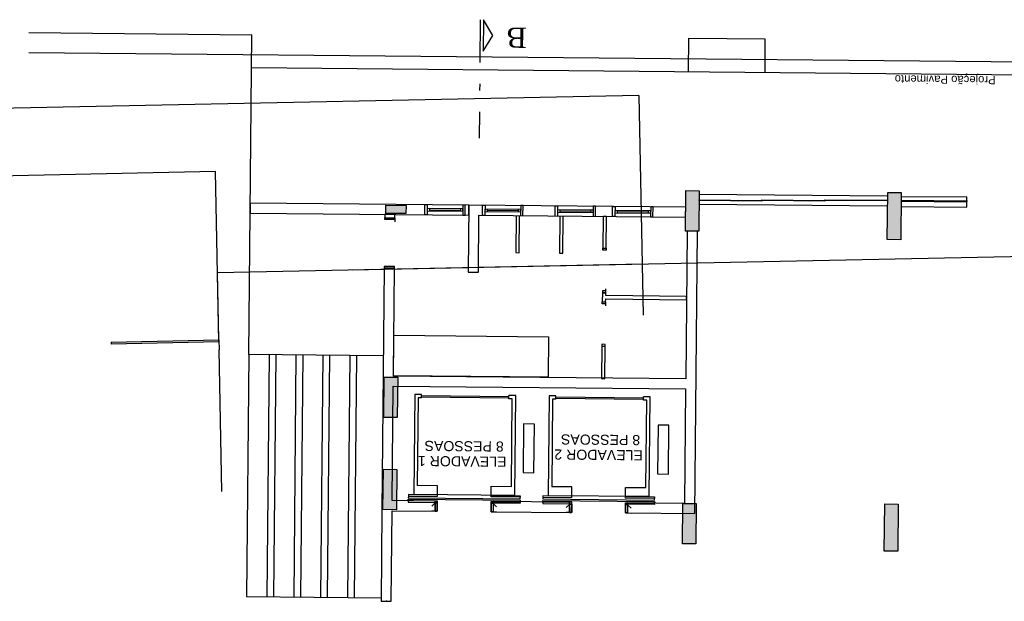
# Model space of a CAD drawing. Header units: millimetres. Extents: x 593 to 1794, y -180 to 570.
# Tile 37 of 71: x 1265.15 to 1279.79, y 54.82 to 63.46. Entities that reach past the tile are written whole.
import ezdxf

# ---------------------------------------------------------------- set-up
doc = ezdxf.new("R2010")
doc.units = ezdxf.units.MM
doc.header["$MEASUREMENT"] = 0
doc.linetypes.add('DASHDOT', pattern=[25.4, 12.7, -6.35, 0, -6.35])
doc.layers.add('Layout - Marco Polo', color=252, linetype='Continuous', lineweight=25)
doc.styles.add('Arial', font='arial.ttf')
doc.styles.add('Dutch801RmBT', font='dutch.ttf')

msp = doc.modelspace()

# ---------------------------------------------------------------- hatches: boundary and pattern name
at = {"layer": 'Layout - Marco Polo', "linetype": 'Continuous'}
for points in [[(1275.047, 60.317), (1275.247, 60.315), (1275.253, 60.915), (1275.253, 60.915), (1275.053, 60.917), (1275.053, 60.917), (1275.047, 60.317)], [(1278.246, 60.187), (1278.046, 60.189), (1278.053, 60.889), (1278.053, 60.889), (1278.253, 60.887), (1278.253, 60.887), (1278.246, 60.187)], [(1270.596, 60.699), (1270.595, 60.579), (1270.595, 60.579), (1270.895, 60.576), (1270.895, 60.576), (1270.896, 60.696), (1270.896, 60.696), (1270.596, 60.699)], [(1270.566, 57.549), (1270.766, 57.547), (1270.772, 58.147), (1270.772, 58.147), (1270.572, 58.149), (1270.566, 57.549)], [(1270.553, 56.179), (1270.753, 56.177), (1270.759, 56.777), (1270.759, 56.777), (1270.559, 56.779), (1270.553, 56.179)], [(1275.003, 55.672), (1275.203, 55.67), (1275.203, 55.67), (1275.209, 56.27), (1275.209, 56.27), (1275.009, 56.272), (1275.009, 56.272), (1275.003, 55.672)], [(1278.203, 55.562), (1278.003, 55.564), (1278.003, 55.564), (1278.009, 56.264), (1278.009, 56.264), (1278.209, 56.262), (1278.203, 55.562)]]:
    msp.add_hatch(color=256, dxfattribs=at).paths.add_polyline_path(points)

# ---------------------------------------------------------------- linework, layer by layer
at = {"layer": 'Layout - Marco Polo', "linetype": 'DASHDOT', "ltscale": 0.05}
msp.add_line((1271.999, 63.456), (1271.983, 61.694), dxfattribs=at)
at = {"layer": 'Layout - Marco Polo'}
for p, q in [((1265.291, 63.264), (1268.605, 63.233)), ((1268.56, 58.483), (1268.605, 63.233)), ((1275.095, 62.682), (1275.099, 63.182)), ((1275.099, 63.182), (1276.229, 63.171)), ((1276.229, 63.171), (1276.225, 62.671)), ((1290.071, 62.73), (1265.288, 62.964)), ((1302.293, 62.425), (1268.6, 62.743)), ((1274.354, 62.329), (1233.148, 61.488)), ((1274.354, 62.329), (1274.421, 59.069)), ((1268.063, 61.2), (1236.695, 60.56)), ((1268.115, 58.671), (1268.063, 61.2)), ((1275.047, 60.317), (1275.053, 60.917)), ((1275.053, 60.917), (1275.253, 60.915)), ((1275.253, 60.915), (1275.247, 60.315)), ((1278.046, 60.189), (1278.053, 60.889)), ((1278.053, 60.889), (1278.253, 60.887)), ((1278.253, 60.887), (1278.246, 60.187)), ((1268.581, 60.733), (1268.58, 60.583)), ((1271.829, 60.702), (1268.581, 60.733)), ((1278.052, 60.834), (1275.252, 60.86)), ((1275.252, 60.77), (1275.252, 60.78)), ((1275.252, 60.78), (1276.185, 60.771)), ((1276.185, 60.761), (1275.252, 60.77)), ((1276.185, 60.771), (1276.185, 60.781)), ((1276.185, 60.781), (1277.118, 60.772)), ((1277.118, 60.762), (1276.185, 60.771)), ((1276.185, 60.771), (1276.185, 60.761)), ((1277.118, 60.772), (1277.118, 60.782)), ((1277.118, 60.782), (1278.052, 60.774)), ((1278.052, 60.764), (1277.118, 60.772)), ((1277.118, 60.772), (1277.118, 60.762)), ((1278.052, 60.774), (1278.052, 60.764)), ((1278.252, 60.832), (1279.228, 60.823)), ((1279.228, 60.763), (1278.252, 60.772)), ((1278.252, 60.772), (1278.252, 60.762)), ((1278.252, 60.762), (1279.227, 60.753)), ((1279.227, 60.673), (1279.228, 60.823)), ((1279.227, 60.753), (1279.228, 60.763)), ((1279.238, 60.762), (1279.228, 60.763)), ((1268.58, 60.583), (1271.828, 60.552)), ((1270.595, 60.579), (1270.596, 60.699)), ((1270.895, 60.576), (1270.595, 60.579)), ((1270.596, 60.699), (1270.896, 60.696)), ((1270.896, 60.696), (1270.895, 60.576)), ((1271.173, 60.559), (1271.175, 60.709)), ((1271.175, 60.709), (1271.21, 60.708)), ((1271.21, 60.708), (1271.208, 60.558)), ((1271.209, 60.651), (1271.209, 60.616)), ((1271.739, 60.646), (1271.209, 60.651)), ((1271.209, 60.616), (1271.739, 60.611)), ((1271.244, 60.65), (1271.244, 60.615)), ((1271.244, 60.633), (1271.704, 60.629)), ((1271.704, 60.646), (1271.704, 60.611)), ((1271.74, 60.703), (1271.738, 60.553)), ((1271.739, 60.611), (1271.739, 60.646)), ((1271.775, 60.703), (1271.74, 60.703)), ((1271.773, 60.553), (1271.775, 60.703)), ((1271.829, 60.702), (1271.82, 59.707)), ((1271.828, 60.552), (1271.829, 60.702)), ((1275.051, 60.672), (1271.829, 60.702)), ((1272.032, 60.55), (1272.034, 60.7)), ((1272.034, 60.7), (1272.069, 60.7)), ((1272.069, 60.7), (1272.067, 60.55)), ((1272.068, 60.643), (1272.068, 60.608)), ((1272.598, 60.638), (1272.068, 60.643)), ((1272.068, 60.608), (1272.598, 60.603)), ((1272.103, 60.642), (1272.103, 60.607)), ((1272.103, 60.625), (1272.563, 60.62)), ((1272.563, 60.638), (1272.563, 60.603)), ((1272.599, 60.695), (1272.597, 60.545)), ((1272.598, 60.603), (1272.598, 60.638)), ((1272.634, 60.695), (1272.599, 60.695)), ((1272.632, 60.545), (1272.634, 60.695)), ((1273.111, 60.54), (1273.113, 60.69)), ((1273.113, 60.69), (1273.148, 60.69)), ((1273.148, 60.69), (1273.146, 60.54)), ((1273.147, 60.632), (1273.147, 60.597)), ((1273.677, 60.627), (1273.147, 60.632)), ((1273.147, 60.597), (1273.677, 60.592)), ((1273.182, 60.632), (1273.182, 60.597)), ((1273.182, 60.615), (1273.642, 60.61)), ((1273.642, 60.628), (1273.642, 60.593)), ((1273.678, 60.685), (1273.676, 60.535)), ((1273.677, 60.592), (1273.677, 60.627)), ((1273.713, 60.685), (1273.678, 60.685)), ((1273.711, 60.535), (1273.713, 60.685)), ((1273.964, 60.532), (1273.966, 60.682)), ((1273.966, 60.682), (1274.001, 60.682)), ((1274.001, 60.682), (1273.999, 60.532)), ((1274, 60.624), (1274, 60.589)), ((1274.53, 60.619), (1274, 60.624)), ((1274, 60.589), (1274.53, 60.584)), ((1274.035, 60.624), (1274.035, 60.589)), ((1274.035, 60.607), (1274.495, 60.602)), ((1274.495, 60.62), (1274.495, 60.585)), ((1274.531, 60.677), (1274.529, 60.527)), ((1274.53, 60.584), (1274.53, 60.619)), ((1274.566, 60.677), (1274.531, 60.677)), ((1274.564, 60.527), (1274.566, 60.677)), ((1275.049, 60.522), (1275.051, 60.672)), ((1278.051, 60.684), (1275.251, 60.71)), ((1278.251, 60.682), (1279.227, 60.673)), ((1270.729, 60.563), (1270.579, 60.564)), ((1270.579, 60.564), (1270.579, 60.515)), ((1270.579, 60.515), (1270.729, 60.514)), ((1270.579, 60.49), (1270.579, 60.515)), ((1270.579, 60.515), (1270.729, 60.514)), ((1270.729, 60.489), (1270.579, 60.49)), ((1270.729, 60.489), (1270.728, 60.454)), ((1270.729, 60.514), (1270.729, 60.563)), ((1270.729, 60.514), (1270.729, 60.489)), ((1271.208, 60.558), (1271.173, 60.559)), ((1271.738, 60.553), (1271.773, 60.553)), ((1271.97, 59.706), (1271.978, 60.551)), ((1271.978, 60.551), (1275.049, 60.522)), ((1272.067, 60.55), (1272.032, 60.55)), ((1272.531, 60.546), (1272.526, 59.996)), ((1272.576, 59.995), (1272.581, 60.545)), ((1273.181, 60.54), (1273.176, 59.99)), ((1273.226, 59.989), (1273.231, 60.539)), ((1273.824, 60.534), (1273.82, 60.061)), ((1273.874, 60.533), (1273.824, 60.534)), ((1273.87, 60.061), (1273.874, 60.533)), ((1273.999, 60.532), (1273.964, 60.532)), ((1274.529, 60.527), (1274.564, 60.527)), ((1275.247, 60.315), (1275.047, 60.317)), ((1275.072, 60.317), (1275.052, 58.122)), ((1275.222, 60.315), (1275.072, 60.317)), ((1275.222, 60.315), (1275.183, 56.121)), ((1270.093, 59.741), (1290.789, 60.164)), ((1278.246, 60.187), (1278.046, 60.189)), ((1272.526, 59.996), (1272.576, 59.995)), ((1273.176, 59.99), (1273.226, 59.989)), ((1273.82, 60.061), (1273.87, 60.061)), ((1273.82, 60.031), (1273.82, 60.061)), ((1273.82, 60.061), (1273.87, 60.061)), ((1273.87, 60.031), (1273.82, 60.031)), ((1273.87, 60.061), (1273.87, 60.031)), ((1268.094, 59.7), (1274.405, 59.829)), ((1268.114, 58.701), (1268.094, 59.7)), ((1270.572, 59.765), (1270.538, 56.164)), ((1270.572, 59.79), (1270.572, 59.765)), ((1270.722, 59.789), (1270.572, 59.79)), ((1270.722, 59.764), (1270.572, 59.765)), ((1270.572, 59.765), (1270.722, 59.764)), ((1270.707, 58.163), (1270.722, 59.764)), ((1270.722, 59.764), (1270.722, 59.789)), ((1271.82, 59.707), (1271.97, 59.706)), ((1273.814, 59.431), (1273.814, 59.401)), ((1273.864, 59.431), (1273.814, 59.431)), ((1273.864, 59.431), (1273.864, 59.461)), ((1273.864, 59.401), (1273.864, 59.431)), ((1273.814, 59.401), (1273.812, 59.265)), ((1273.812, 59.265), (1273.862, 59.264)), ((1273.812, 59.235), (1273.812, 59.265)), ((1273.812, 59.265), (1273.862, 59.264)), ((1273.864, 59.401), (1273.814, 59.401)), ((1273.814, 59.401), (1273.864, 59.401)), ((1273.862, 59.264), (1273.863, 59.308)), ((1273.862, 59.264), (1273.862, 59.234)), ((1273.863, 59.358), (1273.864, 59.401)), ((1275.063, 59.347), (1273.863, 59.358)), ((1273.863, 59.308), (1275.063, 59.297)), ((1275.063, 59.297), (1275.063, 59.347)), ((1273.862, 59.234), (1273.812, 59.235)), ((1273.862, 59.234), (1273.862, 59.204)), ((1266.514, 58.668), (1268.114, 58.701)), ((1268.114, 58.701), (1268.117, 58.551)), ((1270.707, 58.168), (1270.713, 58.768)), ((1270.713, 58.768), (1273.012, 58.746)), ((1273.012, 58.746), (1273.007, 58.146)), ((1266.514, 58.668), (1266.515, 58.638)), ((1268.115, 58.671), (1266.515, 58.638)), ((1268.16, 56.451), (1268.117, 58.551)), ((1273.806, 58.605), (1273.802, 58.125)), ((1273.806, 58.635), (1273.806, 58.605)), ((1273.856, 58.634), (1273.806, 58.635)), ((1273.856, 58.604), (1273.806, 58.605)), ((1273.806, 58.605), (1273.856, 58.604)), ((1273.852, 58.124), (1273.856, 58.604)), ((1273.856, 58.604), (1273.856, 58.634)), ((1268.56, 58.483), (1268.526, 54.888)), ((1270.56, 58.464), (1268.56, 58.483)), ((1268.86, 58.48), (1268.826, 54.885)), ((1268.96, 58.479), (1268.926, 54.884)), ((1269.26, 58.476), (1269.226, 54.882)), ((1269.36, 58.476), (1269.326, 54.881)), ((1269.66, 58.473), (1269.626, 54.878)), ((1269.76, 58.472), (1269.726, 54.877)), ((1270.06, 58.469), (1270.026, 54.874)), ((1270.16, 58.468), (1270.126, 54.873)), ((1270.566, 57.549), (1270.572, 58.149)), ((1270.572, 58.149), (1270.772, 58.147)), ((1273.007, 58.146), (1270.707, 58.168)), ((1275.052, 58.122), (1270.707, 58.163)), ((1270.772, 58.147), (1270.766, 57.547)), ((1273.802, 58.125), (1273.852, 58.124)), ((1270.689, 56.313), (1270.705, 58.013)), ((1270.705, 58.013), (1275.05, 57.972)), ((1275.05, 57.972), (1275.034, 56.272)), ((1271.025, 57.889), (1271.011, 56.41)), ((1271.125, 57.888), (1271.025, 57.889)), ((1271.075, 57.838), (1271.063, 56.538)), ((1271.125, 57.838), (1271.075, 57.838)), ((1271.125, 57.838), (1271.125, 57.888)), ((1271.125, 57.873), (1272.425, 57.86)), ((1271.125, 57.853), (1272.425, 57.84)), ((1272.525, 57.875), (1272.425, 57.875)), ((1272.425, 57.825), (1272.425, 57.875)), ((1272.475, 57.825), (1272.425, 57.825)), ((1272.463, 56.525), (1272.475, 57.825)), ((1272.511, 56.396), (1272.525, 57.875)), ((1273.023, 57.87), (1273.009, 56.391)), ((1273.123, 57.869), (1273.023, 57.87)), ((1273.073, 57.819), (1273.06, 56.519)), ((1273.123, 57.819), (1273.073, 57.819)), ((1273.123, 57.819), (1273.123, 57.869)), ((1273.123, 57.854), (1274.423, 57.842)), ((1273.123, 57.834), (1274.423, 57.822)), ((1274.523, 57.856), (1274.423, 57.857)), ((1274.423, 57.807), (1274.423, 57.857)), ((1274.473, 57.806), (1274.423, 57.807)), ((1274.46, 56.506), (1274.473, 57.806)), ((1274.509, 56.377), (1274.523, 57.856)), ((1270.766, 57.547), (1270.566, 57.549)), ((1272.642, 57.453), (1272.635, 56.729)), ((1272.804, 57.451), (1272.642, 57.453)), ((1272.797, 56.727), (1272.804, 57.451)), ((1274.64, 57.434), (1274.633, 56.71)), ((1274.802, 57.432), (1274.64, 57.434)), ((1274.795, 56.708), (1274.802, 57.432)), ((1270.553, 56.179), (1270.559, 56.779)), ((1270.559, 56.779), (1270.759, 56.777)), ((1270.759, 56.777), (1270.753, 56.177)), ((1272.635, 56.729), (1272.797, 56.727)), ((1274.633, 56.71), (1274.795, 56.708)), ((1271.364, 56.535), (1271.063, 56.538)), ((1271.363, 56.407), (1271.364, 56.535)), ((1272.16, 56.399), (1272.161, 56.528)), ((1272.161, 56.528), (1272.463, 56.525)), ((1273.361, 56.517), (1273.06, 56.519)), ((1273.36, 56.388), (1273.361, 56.517)), ((1274.158, 56.38), (1274.159, 56.509)), ((1274.159, 56.509), (1274.46, 56.506)), ((1270.93, 56.38), (1270.929, 56.356)), ((1270.929, 56.356), (1272.592, 56.341)), ((1270.929, 56.334), (1272.592, 56.318)), ((1270.929, 56.31), (1270.929, 56.334)), ((1271.362, 56.398), (1270.93, 56.402)), ((1270.93, 56.402), (1270.93, 56.381)), ((1270.93, 56.381), (1271.362, 56.377)), ((1271.011, 56.41), (1272.511, 56.396)), ((1271.362, 56.377), (1271.362, 56.398)), ((1272.16, 56.391), (1272.593, 56.386)), ((1272.16, 56.37), (1272.16, 56.391)), ((1272.593, 56.366), (1272.16, 56.37)), ((1272.592, 56.341), (1272.593, 56.365)), ((1272.593, 56.386), (1272.593, 56.366)), ((1272.928, 56.383), (1272.927, 56.362)), ((1272.927, 56.362), (1272.927, 56.338)), ((1272.927, 56.362), (1273.36, 56.358)), ((1272.927, 56.338), (1274.59, 56.322)), ((1273.36, 56.379), (1272.928, 56.383)), ((1273.009, 56.391), (1274.509, 56.377)), ((1273.36, 56.358), (1273.36, 56.379)), ((1274.158, 56.372), (1274.59, 56.368)), ((1274.158, 56.351), (1274.158, 56.372)), ((1274.59, 56.347), (1274.158, 56.351)), ((1274.59, 56.368), (1274.59, 56.347)), ((1274.59, 56.322), (1274.59, 56.346)), ((1271.33, 56.307), (1270.689, 56.313)), ((1271.362, 56.306), (1270.929, 56.31)), ((1270.929, 56.31), (1270.929, 56.289)), ((1270.929, 56.289), (1271.361, 56.285)), ((1271.277, 56.229), (1271.33, 56.28)), ((1271.329, 56.157), (1271.33, 56.307)), ((1271.33, 56.307), (1271.329, 56.157)), ((1271.36, 56.307), (1271.33, 56.307)), ((1271.33, 56.28), (1271.36, 56.28)), ((1271.359, 56.157), (1271.36, 56.307)), ((1271.36, 56.28), (1271.359, 56.157)), ((1271.361, 56.285), (1271.362, 56.306)), ((1272.159, 56.149), (1272.16, 56.299)), ((1272.159, 56.298), (1272.592, 56.294)), ((1272.159, 56.277), (1272.159, 56.298)), ((1272.592, 56.273), (1272.159, 56.277)), ((1272.16, 56.272), (1272.159, 56.149)), ((1272.16, 56.299), (1272.19, 56.299)), ((1272.19, 56.272), (1272.16, 56.272)), ((1272.19, 56.272), (1272.16, 56.272)), ((1272.19, 56.299), (1272.189, 56.149)), ((1272.19, 56.299), (1272.189, 56.149)), ((1273.327, 56.288), (1272.19, 56.299)), ((1272.242, 56.219), (1272.19, 56.272)), ((1272.592, 56.318), (1272.592, 56.294)), ((1272.592, 56.294), (1272.592, 56.273)), ((1272.927, 56.291), (1272.926, 56.27)), ((1272.926, 56.27), (1273.359, 56.266)), ((1272.927, 56.315), (1274.59, 56.299)), ((1272.927, 56.291), (1272.927, 56.315)), ((1273.359, 56.287), (1272.927, 56.291)), ((1273.275, 56.21), (1273.328, 56.261)), ((1273.326, 56.138), (1273.327, 56.288)), ((1273.327, 56.288), (1273.326, 56.138)), ((1273.357, 56.288), (1273.327, 56.288)), ((1273.328, 56.261), (1273.358, 56.261)), ((1273.356, 56.138), (1273.357, 56.288)), ((1273.358, 56.261), (1273.357, 56.138)), ((1273.359, 56.266), (1273.359, 56.287)), ((1274.156, 56.13), (1274.157, 56.28)), ((1274.157, 56.28), (1274.187, 56.28)), ((1274.157, 56.279), (1274.59, 56.275)), ((1274.157, 56.259), (1274.157, 56.279)), ((1274.589, 56.254), (1274.157, 56.259)), ((1274.158, 56.253), (1274.157, 56.13)), ((1274.188, 56.253), (1274.158, 56.253)), ((1274.188, 56.253), (1274.158, 56.253)), ((1274.187, 56.28), (1274.186, 56.13)), ((1274.187, 56.28), (1274.186, 56.13)), ((1275.034, 56.272), (1274.187, 56.28)), ((1274.24, 56.201), (1274.188, 56.253)), ((1274.59, 56.275), (1274.589, 56.254)), ((1274.59, 56.299), (1274.59, 56.275)), ((1275.003, 55.672), (1275.009, 56.272)), ((1275.009, 56.272), (1275.209, 56.27)), ((1275.209, 56.27), (1275.203, 55.67)), ((1278.003, 55.564), (1278.009, 56.264)), ((1278.009, 56.264), (1278.209, 56.262)), ((1278.209, 56.262), (1278.203, 55.562)), ((1270.538, 56.164), (1270.525, 54.819)), ((1270.753, 56.177), (1270.553, 56.179)), ((1270.675, 54.818), (1270.688, 56.163)), ((1270.688, 56.163), (1271.329, 56.157)), ((1271.359, 56.157), (1271.277, 56.157)), ((1271.329, 56.157), (1271.359, 56.157)), ((1272.189, 56.149), (1272.159, 56.149)), ((1272.159, 56.149), (1272.241, 56.148)), ((1272.189, 56.149), (1273.326, 56.138)), ((1273.357, 56.138), (1273.274, 56.139)), ((1273.326, 56.138), (1273.356, 56.138)), ((1274.186, 56.13), (1274.156, 56.13)), ((1274.157, 56.13), (1274.239, 56.129)), ((1274.186, 56.13), (1275.183, 56.121)), ((1275.203, 55.67), (1275.003, 55.672)), ((1278.203, 55.562), (1278.003, 55.564)), ((1268.526, 54.888), (1270.536, 54.869)), ((1270.525, 54.819), (1270.675, 54.818)), ((1270.61, 54.819), (1270.6, 54.819))]:
    msp.add_line(p, q, dxfattribs=at)
msp.add_lwpolyline([(1272.049, 63.452), (1272.044, 62.988), (1272.183, 63.219)], close=True, dxfattribs=at)

# ---------------------------------------------------------------- texts
at = {"layer": 'Layout - Marco Polo', "attachment_point": 7, "rotation": 179.4618, "line_spacing_factor": 0.9}
for s, insert, char_height, width, style in [('B', (1272.689, 63.338), 0.3, 0.36, 'Dutch801RmBT'), ('Projeção Pavimento', (1279.658, 62.654), 0.12, 2.592, 'Arial'), (' 8 PESSOAS', (1274.433, 57.288), 0.15, 1.8, 'Arial'), (' 8 PESSOAS', (1272.406, 57.192), 0.15, 1.8, 'Arial'), ('ELEVADOR 1', (1272.389, 56.967), 0.15, 1.8, 'Arial'), ('ELEVADOR 2', (1274.416, 57.063), 0.15, 1.8, 'Arial')]:
    msp.add_mtext(s, dxfattribs=dict(at, insert=insert, char_height=char_height, width=width, style=style))

doc.saveas('drawing.dxf')
